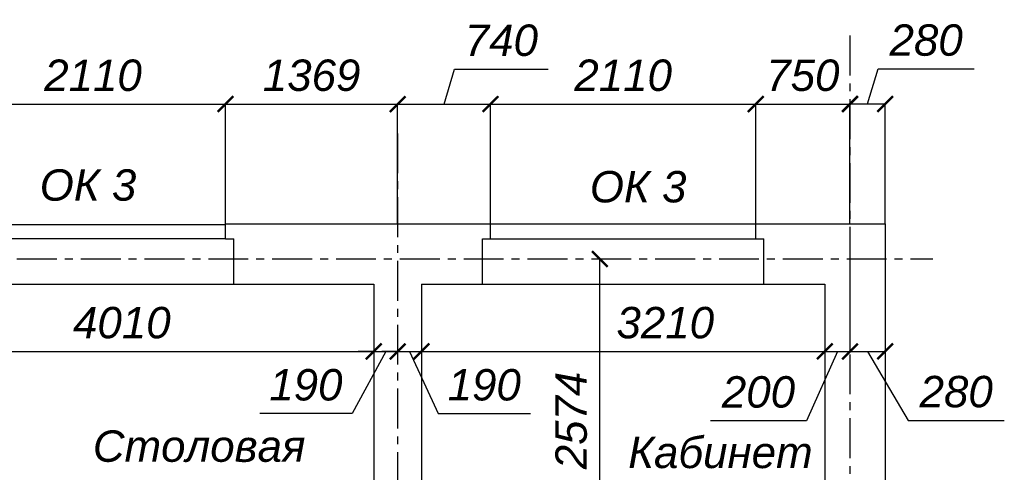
# Model space of a CAD drawing. Header units: millimetres. Extents: x 84778 to 227326, y -44398 to 146312.
# Tile 8 of 67: x 155377 to 163213, y -7557 to -3952. Entities that reach past the tile are written whole.
import ezdxf

# ---------------------------------------------------------------- set-up
doc = ezdxf.new("R2010")
doc.units = ezdxf.units.MM
doc.header["$LTSCALE"] = 10
doc.linetypes.add('CENTER', pattern=[50.8, 31.75, -6.35, 6.35, -6.35])
for name, color, linetype in [('Осевая', 7, 'CENTER'), ('Размерная', 7, 'Continuous'), ('Текст', 7, 'Continuous')]:
    doc.layers.add(name, color=color, linetype=linetype)
doc.layers.add('Основная', color=7, linetype='Continuous', lineweight=30)
doc.layers.add('Тонкая', color=7, linetype='Continuous', lineweight=25)
doc.styles.add('STIL 888', font='ARIALI.TTF')
doc.dimstyles.new('ISO-25$0', dxfattribs={"dimtxt": 250, "dimasz": 125, "dimexe": 1.25, "dimexo": 0.625, "dimgap": 100, "dimtad": 1, "dimdec": 0, "dimtxsty": 'STIL 888', "dimblk": 'ARCHTICK', "dimcen": 2.5, "dimadec": 0, "dimazin": 0, "dimtfac": 1, "dimtdec": 0, "dimtmove": 0, "dimatfit": 3, "dimfxl": 0, "dimarcsym": 0})

# ---------------------------------------------------------------- blocks, each defined once
blk = doc.blocks.new('_ArchTick')
at = {"color": 0, "linetype": 'ByBlock', "const_width": 0.15}
blk.add_lwpolyline([(-0.5, -0.5), (0.5, 0.5)], dxfattribs=at)
blk = doc.blocks.new('*D33')
at = {"layer": 'Defpoints', "color": 0, "linetype": 'Continuous', "ltscale": 1000}
for p in [(157015.4, -4623.9), (154905.4, -5577.8), (157015.4, -5577.8)]:
    blk.add_point(p, dxfattribs=at)
at = {"layer": 'Размерная', "color": 0, "linetype": 'Continuous', "lineweight": -2, "ltscale": 1000}
for p, q in [((154905.4, -5577.2), (154905.4, -4622.6)), ((157015.4, -5577.2), (157015.4, -4622.6)), ((154905.4, -4623.9), (157015.4, -4623.9))]:
    blk.add_line(p, q, dxfattribs=at)
at = {"layer": 'Размерная', "color": 0, "linetype": 'Continuous', "lineweight": -2, "ltscale": 1000, "xscale": 125, "yscale": 125, "zscale": 125, "rotation": 180}
blk.add_blockref('_ArchTick', (154905.4, -4623.9), dxfattribs=at)
at = {"layer": 'Размерная', "color": 0, "linetype": 'Continuous', "lineweight": -2, "ltscale": 1000, "xscale": 125, "yscale": 125, "zscale": 125}
blk.add_blockref('_ArchTick', (157015.4, -4623.9), dxfattribs=at)
at = {"layer": 'Размерная', "color": 0, "linetype": 'Continuous', "ltscale": 1000, "insert": (155960.4, -4396.2), "char_height": 250, "attachment_point": 5, "style": 'STIL 888'}
blk.add_mtext('2110', dxfattribs=at)
blk = doc.blocks.new('*D34')
at = {"layer": 'Defpoints', "color": 0, "linetype": 'Continuous', "ltscale": 1000}
for p in [(158384.6, -4623.9), (157015.4, -5577.8), (158384.6, -5577.8)]:
    blk.add_point(p, dxfattribs=at)
at = {"layer": 'Размерная', "color": 0, "linetype": 'Continuous', "lineweight": -2, "ltscale": 1000}
for p, q in [((157015.4, -5577.2), (157015.4, -4622.6)), ((158384.6, -5577.2), (158384.6, -4622.6)), ((157015.4, -4623.9), (158384.6, -4623.9))]:
    blk.add_line(p, q, dxfattribs=at)
at = {"layer": 'Размерная', "color": 0, "linetype": 'Continuous', "lineweight": -2, "ltscale": 1000, "xscale": 125, "yscale": 125, "zscale": 125, "rotation": 180}
blk.add_blockref('_ArchTick', (157015.4, -4623.9), dxfattribs=at)
at = {"layer": 'Размерная', "color": 0, "linetype": 'Continuous', "lineweight": -2, "ltscale": 1000, "xscale": 125, "yscale": 125, "zscale": 125}
blk.add_blockref('_ArchTick', (158384.6, -4623.9), dxfattribs=at)
at = {"layer": 'Размерная', "color": 0, "linetype": 'Continuous', "ltscale": 1000, "insert": (157700, -4396.2), "char_height": 250, "attachment_point": 5, "style": 'STIL 888'}
blk.add_mtext('1369', dxfattribs=at)
blk = doc.blocks.new('*D35')
at = {"layer": 'Defpoints', "color": 0, "linetype": 'Continuous', "ltscale": 1000}
for p in [(159124.6, -4623.9), (158384.6, -5577.8), (159124.6, -5577.8)]:
    blk.add_point(p, dxfattribs=at)
at = {"layer": 'Размерная', "color": 0, "linetype": 'Continuous', "lineweight": -2, "ltscale": 1000}
for p, q in [((158754.6, -4623.9), (158838.3, -4345)), ((158838.3, -4345), (159581.9, -4345)), ((158384.6, -5577.2), (158384.6, -4622.6)), ((159124.6, -5577.2), (159124.6, -4622.6)), ((158384.6, -4623.9), (159124.6, -4623.9))]:
    blk.add_line(p, q, dxfattribs=at)
at = {"layer": 'Размерная', "color": 0, "linetype": 'Continuous', "lineweight": -2, "ltscale": 1000, "xscale": 125, "yscale": 125, "zscale": 125, "rotation": 180}
blk.add_blockref('_ArchTick', (158384.6, -4623.9), dxfattribs=at)
at = {"layer": 'Размерная', "color": 0, "linetype": 'Continuous', "lineweight": -2, "ltscale": 1000, "xscale": 125, "yscale": 125, "zscale": 125}
blk.add_blockref('_ArchTick', (159124.6, -4623.9), dxfattribs=at)
at = {"layer": 'Размерная', "color": 0, "linetype": 'Continuous', "ltscale": 1000, "insert": (159210.1, -4117.3), "char_height": 250, "attachment_point": 5, "style": 'STIL 888'}
blk.add_mtext('740', dxfattribs=at)
blk = doc.blocks.new('*D36')
at = {"layer": 'Defpoints', "color": 0, "linetype": 'Continuous', "ltscale": 1000}
for p in [(161234.6, -4623.9), (159124.6, -5577.8), (161234.6, -5577.8)]:
    blk.add_point(p, dxfattribs=at)
at = {"layer": 'Размерная', "color": 0, "linetype": 'Continuous', "lineweight": -2, "ltscale": 1000}
for p, q in [((159124.6, -5577.2), (159124.6, -4622.6)), ((161234.6, -5577.2), (161234.6, -4622.6)), ((159124.6, -4623.9), (161234.6, -4623.9))]:
    blk.add_line(p, q, dxfattribs=at)
at = {"layer": 'Размерная', "color": 0, "linetype": 'Continuous', "lineweight": -2, "ltscale": 1000, "xscale": 125, "yscale": 125, "zscale": 125, "rotation": 180}
blk.add_blockref('_ArchTick', (159124.6, -4623.9), dxfattribs=at)
at = {"layer": 'Размерная', "color": 0, "linetype": 'Continuous', "lineweight": -2, "ltscale": 1000, "xscale": 125, "yscale": 125, "zscale": 125}
blk.add_blockref('_ArchTick', (161234.6, -4623.9), dxfattribs=at)
at = {"layer": 'Размерная', "color": 0, "linetype": 'Continuous', "ltscale": 1000, "insert": (160179.6, -4396.2), "char_height": 250, "attachment_point": 5, "style": 'STIL 888'}
blk.add_mtext('2110', dxfattribs=at)
blk = doc.blocks.new('*D37')
at = {"layer": 'Defpoints', "color": 0, "linetype": 'Continuous', "ltscale": 1000}
for p in [(161984.6, -4623.9), (161234.6, -5577.8), (161984.6, -5577.8)]:
    blk.add_point(p, dxfattribs=at)
at = {"layer": 'Размерная', "color": 0, "linetype": 'Continuous', "lineweight": -2, "ltscale": 1000}
for p, q in [((161234.6, -5577.2), (161234.6, -4622.6)), ((161984.6, -5577.2), (161984.6, -4622.6)), ((161234.6, -4623.9), (161984.6, -4623.9))]:
    blk.add_line(p, q, dxfattribs=at)
at = {"layer": 'Размерная', "color": 0, "linetype": 'Continuous', "lineweight": -2, "ltscale": 1000, "xscale": 125, "yscale": 125, "zscale": 125, "rotation": 180}
blk.add_blockref('_ArchTick', (161234.6, -4623.9), dxfattribs=at)
at = {"layer": 'Размерная', "color": 0, "linetype": 'Continuous', "lineweight": -2, "ltscale": 1000, "xscale": 125, "yscale": 125, "zscale": 125}
blk.add_blockref('_ArchTick', (161984.6, -4623.9), dxfattribs=at)
at = {"layer": 'Размерная', "color": 0, "linetype": 'Continuous', "ltscale": 1000, "insert": (161609.6, -4396.2), "char_height": 250, "attachment_point": 5, "style": 'STIL 888'}
blk.add_mtext('750', dxfattribs=at)
blk = doc.blocks.new('*D38')
at = {"layer": 'Defpoints', "color": 0, "linetype": 'Continuous', "ltscale": 1000}
for p in [(162264.6, -4622.6), (161984.6, -5577.8), (162264.6, -5577.8)]:
    blk.add_point(p, dxfattribs=at)
at = {"layer": 'Размерная', "color": 0, "linetype": 'Continuous', "lineweight": -2, "ltscale": 1000}
for p, q in [((162124.6, -4622.6), (162208.3, -4343.6)), ((162208.3, -4343.6), (162973.8, -4343.6)), ((161984.6, -5577.2), (161984.6, -4621.4)), ((161984.6, -4622.6), (162264.6, -4622.6)), ((162264.6, -5577.2), (162264.6, -4621.4))]:
    blk.add_line(p, q, dxfattribs=at)
at = {"layer": 'Размерная', "color": 0, "linetype": 'Continuous', "lineweight": -2, "ltscale": 1000, "xscale": 125, "yscale": 125, "zscale": 125, "rotation": 180}
blk.add_blockref('_ArchTick', (161984.6, -4622.6), dxfattribs=at)
at = {"layer": 'Размерная', "color": 0, "linetype": 'Continuous', "lineweight": -2, "ltscale": 1000, "xscale": 125, "yscale": 125, "zscale": 125}
blk.add_blockref('_ArchTick', (162264.6, -4622.6), dxfattribs=at)
at = {"layer": 'Размерная', "color": 0, "linetype": 'Continuous', "ltscale": 1000, "insert": (162591, -4115.9), "char_height": 250, "attachment_point": 5, "style": 'STIL 888'}
blk.add_mtext('280', dxfattribs=at)
blk = doc.blocks.new('*D56')
at = {"layer": 'Defpoints', "color": 0, "linetype": 'Continuous', "ltscale": 1000}
for p in [(154184.6, -6594.4), (158194.6, -6594.4), (158194.6, -6594.4)]:
    blk.add_point(p, dxfattribs=at)
at = {"layer": 'Размерная', "color": 0, "linetype": 'Continuous', "lineweight": -2, "ltscale": 1000}
for p, q in [((154184.6, -6593.8), (154184.6, -6593.2)), ((154184.6, -6594.4), (158194.6, -6594.4)), ((158194.6, -6593.8), (158194.6, -6593.2))]:
    blk.add_line(p, q, dxfattribs=at)
at = {"layer": 'Размерная', "color": 0, "linetype": 'Continuous', "lineweight": -2, "ltscale": 1000, "xscale": 125, "yscale": 125, "zscale": 125, "rotation": 180}
blk.add_blockref('_ArchTick', (154184.6, -6594.4), dxfattribs=at)
at = {"layer": 'Размерная', "color": 0, "linetype": 'Continuous', "lineweight": -2, "ltscale": 1000, "xscale": 125, "yscale": 125, "zscale": 125}
blk.add_blockref('_ArchTick', (158194.6, -6594.4), dxfattribs=at)
at = {"layer": 'Размерная', "color": 0, "linetype": 'Continuous', "ltscale": 1000, "insert": (156189.6, -6366.8), "char_height": 250, "attachment_point": 5, "style": 'STIL 888'}
blk.add_mtext('4010', dxfattribs=at)
blk = doc.blocks.new('*D57')
at = {"layer": 'Defpoints', "color": 0, "linetype": 'Continuous', "ltscale": 1000}
for p in [(158384.6, -6539.2), (158194.6, -6594.4), (158384.6, -6594.4)]:
    blk.add_point(p, dxfattribs=at)
at = {"layer": 'Размерная', "color": 0, "linetype": 'Continuous', "lineweight": -2, "ltscale": 1000}
for p, q in [((158384.6, -6539.8), (158384.6, -6595.7)), ((158289.6, -6594.4), (158021.5, -7089.5)), ((158194.6, -6594.4), (158069.6, -6594.4)), ((158194.6, -6593.8), (158194.6, -6593.2)), ((158194.6, -6594.4), (158384.6, -6594.4)), ((158194.6, -6594.4), (158384.6, -6594.4)), ((158384.6, -6594.4), (158509.6, -6594.4)), ((158021.5, -7089.5), (157287.3, -7089.5))]:
    blk.add_line(p, q, dxfattribs=at)
at = {"layer": 'Размерная', "color": 0, "linetype": 'Continuous', "lineweight": -2, "ltscale": 1000, "xscale": 125, "yscale": 125, "zscale": 125}
blk.add_blockref('_ArchTick', (158194.6, -6594.4), dxfattribs=at)
at = {"layer": 'Размерная', "color": 0, "linetype": 'Continuous', "lineweight": -2, "ltscale": 1000, "xscale": 125, "yscale": 125, "zscale": 125, "rotation": 180}
blk.add_blockref('_ArchTick', (158384.6, -6594.4), dxfattribs=at)
at = {"layer": 'Размерная', "color": 0, "linetype": 'Continuous', "ltscale": 1000, "insert": (157654.4, -6861.8), "char_height": 250, "attachment_point": 5, "style": 'STIL 888'}
blk.add_mtext('190', dxfattribs=at)
blk = doc.blocks.new('*D58')
at = {"layer": 'Defpoints', "color": 0, "linetype": 'Continuous', "ltscale": 1000}
for p in [(158384.6, -6539.2), (158574.6, -6594.4), (158574.6, -6594.4)]:
    blk.add_point(p, dxfattribs=at)
at = {"layer": 'Размерная', "color": 0, "linetype": 'Continuous', "lineweight": -2, "ltscale": 1000}
for p, q in [((158384.6, -6539.8), (158384.6, -6595.7)), ((158384.6, -6594.4), (158259.6, -6594.4)), ((158384.6, -6594.4), (158574.6, -6594.4)), ((158384.6, -6594.4), (158574.6, -6594.4)), ((158479.6, -6594.4), (158706.8, -7089.5)), ((158574.6, -6594.4), (158699.6, -6594.4)), ((158574.6, -6595), (158574.6, -6595.7)), ((158706.8, -7089.5), (159441.1, -7089.5))]:
    blk.add_line(p, q, dxfattribs=at)
at = {"layer": 'Размерная', "color": 0, "linetype": 'Continuous', "lineweight": -2, "ltscale": 1000, "xscale": 125, "yscale": 125, "zscale": 125}
blk.add_blockref('_ArchTick', (158384.6, -6594.4), dxfattribs=at)
at = {"layer": 'Размерная', "color": 0, "linetype": 'Continuous', "lineweight": -2, "ltscale": 1000, "xscale": 125, "yscale": 125, "zscale": 125, "rotation": 180}
blk.add_blockref('_ArchTick', (158574.6, -6594.4), dxfattribs=at)
at = {"layer": 'Размерная', "color": 0, "linetype": 'Continuous', "ltscale": 1000, "insert": (159074, -6861.8), "char_height": 250, "attachment_point": 5, "style": 'STIL 888'}
blk.add_mtext('190', dxfattribs=at)
blk = doc.blocks.new('*D59')
at = {"layer": 'Defpoints', "color": 0, "linetype": 'Continuous', "ltscale": 1000}
for p in [(158574.6, -6594.4), (161784.6, -6594.4), (161784.6, -6594.4)]:
    blk.add_point(p, dxfattribs=at)
at = {"layer": 'Размерная', "color": 0, "linetype": 'Continuous', "lineweight": -2, "ltscale": 1000}
for p, q in [((158574.6, -6594.4), (161784.6, -6594.4)), ((158574.6, -6595), (158574.6, -6595.7)), ((161784.6, -6593.8), (161784.6, -6593.2))]:
    blk.add_line(p, q, dxfattribs=at)
at = {"layer": 'Размерная', "color": 0, "linetype": 'Continuous', "lineweight": -2, "ltscale": 1000, "xscale": 125, "yscale": 125, "zscale": 125, "rotation": 180}
blk.add_blockref('_ArchTick', (158574.6, -6594.4), dxfattribs=at)
at = {"layer": 'Размерная', "color": 0, "linetype": 'Continuous', "lineweight": -2, "ltscale": 1000, "xscale": 125, "yscale": 125, "zscale": 125}
blk.add_blockref('_ArchTick', (161784.6, -6594.4), dxfattribs=at)
at = {"layer": 'Размерная', "color": 0, "linetype": 'Continuous', "ltscale": 1000, "insert": (160514.8, -6366.8), "char_height": 250, "attachment_point": 5, "style": 'STIL 888'}
blk.add_mtext('3210', dxfattribs=at)
blk = doc.blocks.new('*D60')
at = {"layer": 'Defpoints', "color": 0, "linetype": 'Continuous', "ltscale": 1000}
for p in [(161984.6, -5893.4), (161784.6, -6594.4), (161984.6, -6594.4)]:
    blk.add_point(p, dxfattribs=at)
at = {"layer": 'Размерная', "color": 0, "linetype": 'Continuous', "lineweight": -2, "ltscale": 1000}
for p, q in [((161984.6, -5894), (161984.6, -6595.7)), ((161884.6, -6594.4), (161639, -7146.4)), ((161784.6, -6593.8), (161784.6, -6593.2)), ((161784.6, -6594.4), (161984.6, -6594.4)), ((161639, -7146.4), (160873.5, -7146.4))]:
    blk.add_line(p, q, dxfattribs=at)
at = {"layer": 'Размерная', "color": 0, "linetype": 'Continuous', "lineweight": -2, "ltscale": 1000, "xscale": 125, "yscale": 125, "zscale": 125, "rotation": 180}
blk.add_blockref('_ArchTick', (161784.6, -6594.4), dxfattribs=at)
at = {"layer": 'Размерная', "color": 0, "linetype": 'Continuous', "lineweight": -2, "ltscale": 1000, "xscale": 125, "yscale": 125, "zscale": 125}
blk.add_blockref('_ArchTick', (161984.6, -6594.4), dxfattribs=at)
at = {"layer": 'Размерная', "color": 0, "linetype": 'Continuous', "ltscale": 1000, "insert": (161256.3, -6918.7), "char_height": 250, "attachment_point": 5, "style": 'STIL 888'}
blk.add_mtext('200', dxfattribs=at)
blk = doc.blocks.new('*D61')
at = {"layer": 'Defpoints', "color": 0, "linetype": 'Continuous', "ltscale": 1000}
for p in [(161984.6, -5893.4), (162264.6, -6559.7), (162264.6, -6594.4)]:
    blk.add_point(p, dxfattribs=at)
at = {"layer": 'Размерная', "color": 0, "linetype": 'Continuous', "lineweight": -2, "ltscale": 1000}
for p, q in [((161984.6, -5894), (161984.6, -6595.7)), ((162264.6, -6560.3), (162264.6, -6595.7)), ((161984.6, -6594.4), (162264.6, -6594.4)), ((162124.6, -6594.4), (162447.5, -7143.8)), ((162447.5, -7143.8), (163213, -7143.8))]:
    blk.add_line(p, q, dxfattribs=at)
at = {"layer": 'Размерная', "color": 0, "linetype": 'Continuous', "lineweight": -2, "ltscale": 1000, "xscale": 125, "yscale": 125, "zscale": 125, "rotation": 180}
blk.add_blockref('_ArchTick', (161984.6, -6594.4), dxfattribs=at)
at = {"layer": 'Размерная', "color": 0, "linetype": 'Continuous', "lineweight": -2, "ltscale": 1000, "xscale": 125, "yscale": 125, "zscale": 125}
blk.add_blockref('_ArchTick', (162264.6, -6594.4), dxfattribs=at)
at = {"layer": 'Размерная', "color": 0, "linetype": 'Continuous', "ltscale": 1000, "insert": (162830.2, -6916.1), "char_height": 250, "attachment_point": 5, "style": 'STIL 888'}
blk.add_mtext('280', dxfattribs=at)
blk = doc.blocks.new('*D122')
at = {"layer": 'Defpoints', "color": 0, "linetype": 'Continuous', "ltscale": 1000}
for p in [(159994.6, -5857.8), (159997.3, -5857.8), (160003.2, -8431.3)]:
    blk.add_point(p, dxfattribs=at)
at = {"layer": 'Размерная', "color": 0, "linetype": 'Continuous', "lineweight": -2, "ltscale": 1000}
for p, q in [((159996.6, -5857.8), (159993.4, -5857.8)), ((159994.6, -8431.3), (159994.6, -5857.8)), ((160002.6, -8431.3), (159993.4, -8431.3))]:
    blk.add_line(p, q, dxfattribs=at)
at = {"layer": 'Размерная', "color": 0, "linetype": 'Continuous', "lineweight": -2, "ltscale": 1000, "xscale": 125, "yscale": 125, "zscale": 125}
for p, rotation in [((159994.6, -5857.8), 90), ((159994.6, -8431.3), 270)]:
    blk.add_blockref('_ArchTick', p, dxfattribs=dict(at, rotation=rotation))
at = {"layer": 'Размерная', "color": 0, "linetype": 'Continuous', "ltscale": 1000, "insert": (159767, -7144.6), "char_height": 250, "attachment_point": 5, "rotation": 90, "style": 'STIL 888'}
blk.add_mtext('2574', dxfattribs=at)

msp = doc.modelspace()

# ---------------------------------------------------------------- linework, layer by layer
at = {"layer": 'Осевая'}
for points in [[(161984.6, -4078.1), (161984.6, -20577.7)], [(158384.6, -4857.8), (158384.6, -20577.7)], [(147226.8, -5857.8), (162644.8, -5857.8)]]:
    msp.add_lwpolyline(points, dxfattribs=at)
at = {"layer": 'Основная', "ltscale": 100}
for points in [[(157015.4, -5697.8), (157015.4, -5577.8)], [(159124.6, -5697.8), (159124.6, -5577.8)], [(161234.6, -5697.8), (161234.6, -5577.8)], [(157015.4, -5697.8), (157080.4, -5697.8)], [(157080.4, -6057.8), (157080.4, -5697.8)], [(159059.6, -6057.8), (159059.6, -5697.8)], [(159059.6, -5697.8), (159124.6, -5697.8)], [(161234.6, -5697.8), (161299.6, -5697.8)], [(161299.6, -6057.8), (161299.6, -5697.8)]]:
    msp.add_lwpolyline(points, dxfattribs=at)
at = {"layer": 'Основная'}
for points in [[(157015.4, -5577.8), (159124.6, -5577.8)], [(161234.6, -5577.8), (162264.6, -5577.8)], [(162264.6, -5577.8), (162264.6, -9550.4)], [(157080.4, -6057.8), (158194.6, -6057.8)], [(158194.6, -6057.8), (158194.6, -9867.8)], [(158574.6, -6057.8), (158574.6, -8137.8)], [(158574.6, -6057.8), (159059.6, -6057.8)], [(161299.6, -6057.8), (161784.6, -6057.8)], [(161784.6, -6057.8), (161784.6, -9485.4)]]:
    msp.add_lwpolyline(points, dxfattribs=at)
at = {"layer": 'Тонкая', "ltscale": 50}
for points in [[(154905.4, -5582.3), (157015.4, -5582.3)], [(157015.4, -5697.8), (154905.4, -5697.8)], [(154840.4, -6057.8), (157080.4, -6057.8)]]:
    msp.add_lwpolyline(points, dxfattribs=at)
at = {"layer": 'Тонкая', "ltscale": 100}
for points in [[(159124.6, -5577.8), (161299.6, -5577.8)], [(159124.6, -5697.8), (161234.6, -5697.8)], [(159059.6, -6057.8), (161299.6, -6057.8)]]:
    msp.add_lwpolyline(points, dxfattribs=at)

# ---------------------------------------------------------------- texts
at = {"layer": 'Текст', "ltscale": 50, "style": 'STIL 888'}
for s, p in [('ОК 3', (155535.8, -5393.8)), ('ОК 3', (159914.2, -5407.4)), ('Столовая', (155959.1, -7473.5)), ('Кабинет', (160219.4, -7523.7))]:
    msp.add_text(s, height=250, dxfattribs=at).set_placement(p)

# ---------------------------------------------------------------- dimensions: what is measured, and where the dimension line sits
at = {"layer": 'Размерная', "linetype": 'Continuous', "ltscale": 50}
for base, p1, p2, picture, middle in [((159124.6, -4623.9), (158384.6, -5577.8), (159124.6, -5577.8), '*D35', (158938.3, -4117.3)), ((162264.6, -4622.6), (161984.6, -5577.8), (162264.6, -5577.8), '*D38', (162308.3, -4115.9)), ((157015.4, -4623.9), (154905.4, -5577.8), (157015.4, -5577.8), '*D33', (155960.4, -4396.2)), ((158384.6, -4623.9), (157015.4, -5577.8), (158384.6, -5577.8), '*D34', (157700, -4396.2)), ((161234.6, -4623.9), (159124.6, -5577.8), (161234.6, -5577.8), '*D36', (160179.6, -4396.2)), ((161984.6, -4623.9), (161234.6, -5577.8), (161984.6, -5577.8), '*D37', (161609.6, -4396.2)), ((158194.6, -6594.4), (154184.6, -6594.4), (158194.6, -6594.4), '*D56', (156189.6, -6366.8))]:
    dim = msp.add_linear_dim(base=base, p1=p1, p2=p2, dimstyle='ISO-25$0', override={"dimtmove": 1}, dxfattribs=at)
    dim.commit()
    dim.dimension.update_dxf_attribs({"geometry": picture, "text_midpoint": middle})
at = {"layer": 'Размерная', "linetype": 'Continuous', "ltscale": 1000}
dim = msp.add_linear_dim(base=(159994.6114, -5857.8298), p1=(160003.2126, -8431.3396), p2=(159997.2681, -5857.8298), angle=90, dimstyle='ISO-25$0', override={"dimtmove": 1}, dxfattribs=at)
dim.commit()
dim.dimension.update_dxf_attribs({"geometry": '*D122', "text_midpoint": (159766.9681, -7144.5847)})
at = {"layer": 'Размерная', "linetype": 'Continuous', "ltscale": 50}
for base, p1, p2, picture, middle in [((161984.6, -6594.4), (161784.6, -6594.4), (161984.6, -5893.4), '*D60', (161539, -7146.4)), ((162264.6, -6594.4), (161984.6, -5893.4), (162264.6, -6559.7), '*D61', (162547.5, -7143.8)), ((161784.6, -6594.4), (158574.6, -6594.4), (161784.6, -6594.4), '*D59', (160514.8, -6594.4)), ((158384.6, -6594.4), (158194.6, -6594.4), (158384.6, -6539.2), '*D57', (157921.5, -7089.5)), ((158574.6, -6594.4), (158384.6, -6539.2), (158574.6, -6594.4), '*D58', (158806.8, -7089.5))]:
    dim = msp.add_linear_dim(base=base, p1=p1, p2=p2, dimstyle='ISO-25$0', override={"dimtmove": 1}, dxfattribs=at)
    dim.commit()
    dim.dimension.update_dxf_attribs({"geometry": picture, "text_midpoint": middle, "dimtype": 160})

doc.saveas('drawing.dxf')
